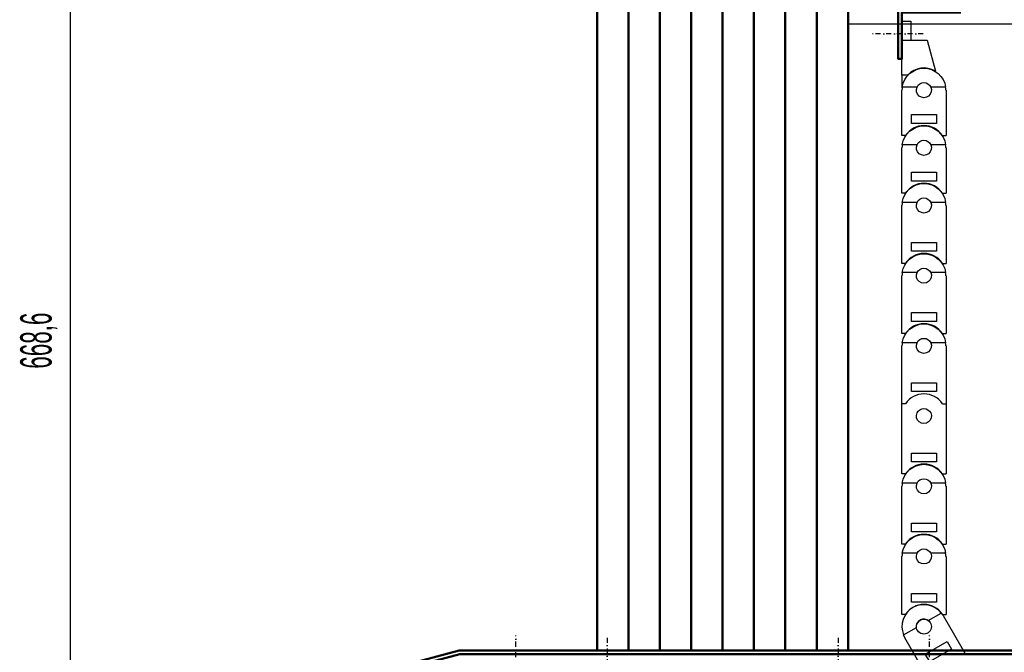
# Model space of a CAD drawing. Extents: x -8441 to -4361, y -3967 to -1117.
# Tile 102 of 149: x -5702 to -4917, y -3330 to -2825. Entities that reach past the tile are written whole.
import ezdxf
from ezdxf.enums import TextEntityAlignment as Align

# ---------------------------------------------------------------- set-up
doc = ezdxf.new("R2010")
doc.units = 0
doc.header["$MEASUREMENT"] = 0
doc.linetypes.add('DASHDOT', pattern=[8.5, 4, -2, 0.5, -2])
doc.layers.get('0').update_dxf_attribs({"linetype": 'CONTINUOUS'})
for name, color, linetype in [('DIM49', 4, 'CONTINUOUS'), ('LE_MIDDLE', 7, 'CONTINUOUS'), ('TXT_DIM49', 2, 'CONTINUOUS')]:
    doc.layers.add(name, color=color, linetype=linetype)
doc.layers.add('LE_ALL', color=7, linetype='CONTINUOUS', lineweight=50)

# ---------------------------------------------------------------- blocks, each defined once
blk = doc.blocks.new('_D27', base_point=(-5611.7, -2714.79))
at = {"layer": 'DIM49', "color": 1}
for p, q in [((-5681.7, -2714.79), (-5621.7, -2714.79)), ((-5665.7, -2734.79), (-5661.7, -2714.79)), ((-5661.7, -2714.79), (-5657.7, -2734.79)), ((-5661.7, -2733.79), (-5661.7, -2715.79)), ((-5663.7, -2733.79), (-5663.7, -2725.79)), ((-5659.7, -2733.79), (-5659.7, -2725.79)), ((-5657.7, -2734.79), (-5665.7, -2734.79)), ((-5661.7, -3363.39), (-5661.7, -2734.79)), ((-5661.7, -3383.39), (-5665.7, -3363.39)), ((-5665.7, -3363.39), (-5657.7, -3363.39)), ((-5663.7, -3364.39), (-5663.7, -3372.39)), ((-5657.7, -3363.39), (-5661.7, -3383.39)), ((-5661.7, -3364.39), (-5661.7, -3382.39)), ((-5659.7, -3364.39), (-5659.7, -3372.39)), ((-5681.7, -3383.39), (-5461.7, -3383.39))]:
    blk.add_line(p, q, dxfattribs=at)
at = {"layer": 'TXT_DIM49', "width": 0.535}
blk.add_text('668,6', height=25, rotation=90, dxfattribs=at).set_placement((-5676.7, -3081.21), align=Align.CENTER)

msp = doc.modelspace()

# ---------------------------------------------------------------- linework, layer by layer
for p, q in [((-5041.7, -2828.39), (-4801.7, -2828.39)), ((-4991.7, -2826.39), (-4991.7, -2841.39)), ((-4998.7, -2841.39), (-4978.7, -2841.39)), ((-4998.7, -2869.39), (-4998.7, -2841.39)), ((-4978.7, -2841.39), (-4972.04, -2866.25)), ((-4998.7, -2869.39), (-4998.7, -2879.39)), ((-4994.21, -2869.39), (-4998.7, -2869.39)), ((-4971.96, -2866.53), (-4972.04, -2866.25)), ((-4998.7, -2879.39), (-4998.58, -2879.39)), ((-4998.9, -2917.59), (-4998.9, -2881.39)), ((-4998.7, -2881.39), (-4998.9, -2881.39)), ((-4963.5, -2881.39), (-4963.7, -2881.39)), ((-4963.5, -2881.39), (-4963.5, -2917.59)), ((-4971.96, -2912.53), (-4972.04, -2912.25)), ((-4995.94, -2917.59), (-4998.9, -2917.59)), ((-4966.46, -2917.59), (-4963.5, -2917.59)), ((-4998.9, -2963.59), (-4998.9, -2927.39)), ((-4998.7, -2927.39), (-4998.9, -2927.39)), ((-4998.7, -2925.39), (-4998.58, -2925.39)), ((-4963.5, -2927.39), (-4963.7, -2927.39)), ((-4963.5, -2927.39), (-4963.5, -2963.59)), ((-4971.96, -2958.53), (-4972.04, -2958.25)), ((-4971.96, -2958.53), (-4972.04, -2958.25)), ((-4995.94, -2963.59), (-4998.9, -2963.59)), ((-4966.46, -2963.59), (-4963.5, -2963.59)), ((-4998.9, -3019.59), (-4998.9, -2973.39)), ((-4998.7, -2973.39), (-4998.9, -2973.39)), ((-4998.7, -2971.39), (-4998.58, -2971.39)), ((-4963.5, -2973.39), (-4963.7, -2973.39)), ((-4963.5, -2973.39), (-4963.5, -3019.59)), ((-4971.96, -3014.53), (-4972.04, -3014.25)), ((-4995.94, -3019.59), (-4998.9, -3019.59)), ((-4966.46, -3019.59), (-4963.5, -3019.59)), ((-4998.9, -3075.59), (-4998.9, -3029.39)), ((-4998.7, -3029.39), (-4998.9, -3029.39)), ((-4998.7, -3027.39), (-4998.58, -3027.39)), ((-4963.5, -3029.39), (-4963.7, -3029.39)), ((-4963.5, -3029.39), (-4963.5, -3075.59)), ((-4995.94, -3075.59), (-4998.9, -3075.59)), ((-4995.94, -3075.59), (-4998.9, -3075.59)), ((-4971.96, -3070.53), (-4972.04, -3070.25)), ((-4971.96, -3070.53), (-4972.04, -3070.25)), ((-4966.46, -3075.59), (-4963.5, -3075.59)), ((-4966.46, -3075.59), (-4963.5, -3075.59)), ((-4998.7, -3083.39), (-4998.58, -3083.39)), ((-4998.7, -3083.39), (-4998.58, -3083.39)), ((-4998.9, -3131.59), (-4998.9, -3085.39)), ((-4998.7, -3085.39), (-4998.9, -3085.39)), ((-4998.9, -3187.59), (-4998.9, -3085.39)), ((-4998.7, -3085.39), (-4998.9, -3085.39)), ((-4963.5, -3085.39), (-4963.7, -3085.39)), ((-4963.5, -3085.39), (-4963.7, -3085.39)), ((-4963.5, -3085.39), (-4963.5, -3131.59)), ((-4963.5, -3085.39), (-4963.5, -3187.59)), ((-4995.94, -3131.59), (-4998.9, -3131.59)), ((-4971.96, -3126.53), (-4972.04, -3126.25)), ((-4966.46, -3131.59), (-4963.5, -3131.59)), ((-4971.96, -3182.53), (-4972.04, -3182.25)), ((-4995.94, -3187.59), (-4998.9, -3187.59)), ((-4966.46, -3187.59), (-4963.5, -3187.59)), ((-4998.9, -3243.59), (-4998.9, -3197.39)), ((-4998.7, -3197.39), (-4998.9, -3197.39)), ((-4998.7, -3195.39), (-4998.58, -3195.39)), ((-4963.5, -3197.39), (-4963.7, -3197.39)), ((-4963.5, -3197.39), (-4963.5, -3243.59)), ((-4971.96, -3238.53), (-4972.04, -3238.25)), ((-4995.94, -3243.59), (-4998.9, -3243.59)), ((-4966.46, -3243.59), (-4963.5, -3243.59)), ((-4998.9, -3299.59), (-4998.9, -3253.39)), ((-4998.7, -3253.39), (-4998.9, -3253.39)), ((-4998.7, -3251.39), (-4998.58, -3251.39)), ((-4963.5, -3253.39), (-4963.7, -3253.39)), ((-4963.5, -3253.39), (-4963.5, -3299.59)), ((-4995.94, -3299.59), (-4998.9, -3299.59)), ((-4967.45, -3298.57), (-4965.87, -3300.54)), ((-4966.46, -3299.59), (-4963.5, -3299.59)), ((-4965.87, -3300.54), (-4947.77, -3331.89)), ((-4996.53, -3318.24), (-4997.45, -3315.89)), ((-4978.43, -3349.59), (-4996.53, -3318.24)), ((-5241.7, -3328.39), (-5041.7, -3328.39))]:
    msp.add_line(p, q)
for points in [[(-4998.7, -2841.39), (-4998.7, -2826.39), (-4991.7, -2826.39)], [(-4971.2, -2900.89), (-4971.2, -2907.89), (-4991.2, -2907.89), (-4991.2, -2900.89), (-4971.2, -2900.89)], [(-4971.2, -2946.89), (-4971.2, -2953.89), (-4991.2, -2953.89), (-4991.2, -2946.89), (-4971.2, -2946.89)], [(-4971.2, -3002.89), (-4971.2, -3009.89), (-4991.2, -3009.89), (-4991.2, -3002.89), (-4971.2, -3002.89)], [(-4971.2, -3058.89), (-4971.2, -3065.89), (-4991.2, -3065.89), (-4991.2, -3058.89), (-4971.2, -3058.89)], [(-4971.2, -3114.89), (-4971.2, -3121.89), (-4991.2, -3121.89), (-4991.2, -3114.89), (-4971.2, -3114.89)], [(-4971.2, -3170.89), (-4971.2, -3177.89), (-4991.2, -3177.89), (-4991.2, -3170.89), (-4971.2, -3170.89)], [(-4971.2, -3226.89), (-4971.2, -3233.89), (-4991.2, -3233.89), (-4991.2, -3226.89), (-4971.2, -3226.89)], [(-4971.2, -3282.89), (-4971.2, -3289.89), (-4991.2, -3289.89), (-4991.2, -3282.89), (-4971.2, -3282.89)], [(-4962.79, -3321.28), (-4959.29, -3327.34), (-4976.61, -3337.34), (-4980.11, -3331.28), (-4962.79, -3321.28)]]:
    msp.add_lwpolyline(points)
for points in [[(-4986.65, -2878.89), (-4998.52, -2878.89, -0.866025), (-4963.88, -2878.89), (-4975.74, -2878.89)], [(-4975.74, -2878.89, -1.558387), (-4986.65, -2878.89, -0.641689), (-4975.74, -2878.89)], [(-4986.65, -2924.89), (-4998.52, -2924.89, -0.866025), (-4963.88, -2924.89), (-4975.74, -2924.89)], [(-4975.74, -2924.89, -1.558387), (-4986.65, -2924.89, -0.641689), (-4975.74, -2924.89)], [(-4986.65, -2970.89), (-4998.52, -2970.89, -0.866025), (-4963.88, -2970.89), (-4975.74, -2970.89)], [(-4975.74, -2970.89, -1.558387), (-4986.65, -2970.89, -0.641689), (-4975.74, -2970.89)], [(-4986.65, -3026.89), (-4998.52, -3026.89, -0.866025), (-4963.88, -3026.89), (-4975.74, -3026.89)], [(-4975.74, -3026.89, -1.558387), (-4986.65, -3026.89, -0.641689), (-4975.74, -3026.89)], [(-4986.65, -3082.89), (-4998.52, -3082.89, -0.866025), (-4963.88, -3082.89), (-4975.74, -3082.89)], [(-4986.65, -3082.89), (-4998.52, -3082.89, -0.866025), (-4963.88, -3082.89), (-4975.74, -3082.89)], [(-4975.74, -3082.89, -1.558387), (-4986.65, -3082.89, -0.641689), (-4975.74, -3082.89)], [(-4975.74, -3082.89, -1.558387), (-4986.65, -3082.89, -0.641689), (-4975.74, -3082.89)], [(-4986.65, -3138.89, -0.641689), (-4975.74, -3138.89, -1.558387), (-4986.65, -3138.89)], [(-4986.65, -3194.89), (-4998.52, -3194.89, -0.866025), (-4963.88, -3194.89), (-4975.74, -3194.89)], [(-4975.74, -3194.89, -1.558387), (-4986.65, -3194.89, -0.641689), (-4975.74, -3194.89)], [(-4986.65, -3250.89), (-4998.52, -3250.89, -0.866025), (-4963.88, -3250.89), (-4975.74, -3250.89)], [(-4975.74, -3250.89, -1.558387), (-4986.65, -3250.89, -0.641689), (-4975.74, -3250.89)], [(-4977.72, -3304.5), (-4967.45, -3298.57, 0.866025), (-4997.45, -3315.89), (-4987.17, -3309.96)]]:
    msp.add_lwpolyline(points, format="xyb")
msp.add_circle((-4981.2, -3309.39), 6)
for centre, radius, start, end in [((-4981.2, -2881.39), 17.7, 58.83544, 137.31509), ((-4981.2, -2881.39), 17.5, 171.78679, 180), ((-4981.2, -2881.39), 17.5, 0, 8.21321), ((-4981.2, -2927.39), 17.7, 33.61932, 146.38068), ((-4981.2, -2927.39), 17.5, 171.78679, 180), ((-4981.2, -2927.39), 17.5, 0, 8.21321), ((-4981.2, -2973.39), 17.7, 33.61932, 146.38068), ((-4981.2, -2973.39), 17.5, 171.78679, 180), ((-4981.2, -2973.39), 17.5, 0, 8.21321), ((-4981.2, -3029.39), 17.7, 33.61932, 146.38068), ((-4981.2, -3029.39), 17.5, 171.78679, 180), ((-4981.2, -3029.39), 17.5, 0, 8.21321), ((-4981.2, -3085.39), 17.7, 33.61932, 146.38068), ((-4981.2, -3085.39), 17.7, 33.61932, 146.38068), ((-4981.2, -3085.39), 17.5, 171.78679, 180), ((-4981.2, -3085.39), 17.5, 171.78679, 180), ((-4981.2, -3085.39), 17.5, 0, 8.21321), ((-4981.2, -3085.39), 17.5, 0, 8.21321), ((-4981.2, -3141.39), 17.7, 33.61932, 146.38068), ((-4981.2, -3197.39), 17.7, 33.61932, 146.38068), ((-4981.2, -3197.39), 17.5, 171.78679, 180), ((-4981.2, -3197.39), 17.5, 0, 8.21321), ((-4981.2, -3253.39), 17.7, 33.61932, 146.38068), ((-4981.2, -3253.39), 17.5, 171.78679, 180), ((-4981.2, -3253.39), 17.5, 0, 8.21321), ((-4981.2, -3309.39), 17.7, 33.61932, 146.38068), ((-4981.2, -3309.39), 6, 34.64465, 165.39602)]:
    msp.add_arc(centre, radius, start, end)
at = {"layer": 'LE_ALL'}
for p, q in [((-5216.7, -3328.39), (-5216.7, -2783.39)), ((-5191.7, -3328.39), (-5191.7, -2783.39)), ((-5166.7, -3328.39), (-5166.7, -2783.39)), ((-5141.7, -3328.39), (-5141.7, -2783.39)), ((-5116.7, -2783.39), (-5116.7, -3328.39)), ((-5091.7, -3328.39), (-5091.7, -2783.39)), ((-5066.7, -3328.39), (-5066.7, -2783.39))]:
    msp.add_line(p, q, dxfattribs=at)
for points in [[(-4951.7, -2748.32), (-4951.7, -2746.39), (-5001.7, -2746.39), (-5001.7, -2856.39), (-4998.7, -2856.39), (-4998.7, -2819.39), (-4951.7, -2819.39)], [(-5241.7, -3328.39), (-5241.7, -2783.39), (-5041.7, -2783.39), (-5041.7, -3328.39)], [(-4866.7, -3383.39), (-4851.7, -3383.39), (-4851.7, -3328.39), (-5351.7, -3328.39), (-5451.7, -3355.19), (-5451.7, -3383.39), (-5436.7, -3383.39), (-5436.7, -3380.39), (-5448.7, -3380.39), (-5448.7, -3357.49), (-5351.3, -3331.39), (-4854.7, -3331.39), (-4854.7, -3380.39), (-4866.7, -3380.39)]]:
    msp.add_lwpolyline(points, dxfattribs=at)
at = {"layer": 'LE_MIDDLE', "color": 1, "linetype": 'DASHDOT'}
for p, q in [((-4981.7, -2836.39), (-5023.7, -2836.39)), ((-5306.7, -3393.39), (-5306.7, -3316.39)), ((-5233.7, -3318.39), (-5233.7, -3341.39)), ((-5049.7, -3318.39), (-5049.7, -3341.39)), ((-4976.7, -3393.39), (-4976.7, -3316.39))]:
    msp.add_line(p, q, dxfattribs=at)

# ---------------------------------------------------------------- block references
at = {"layer": 'DIM49'}
msp.add_blockref('_D27', (-5611.7, -2714.79), dxfattribs=at)

doc.saveas('drawing.dxf')
